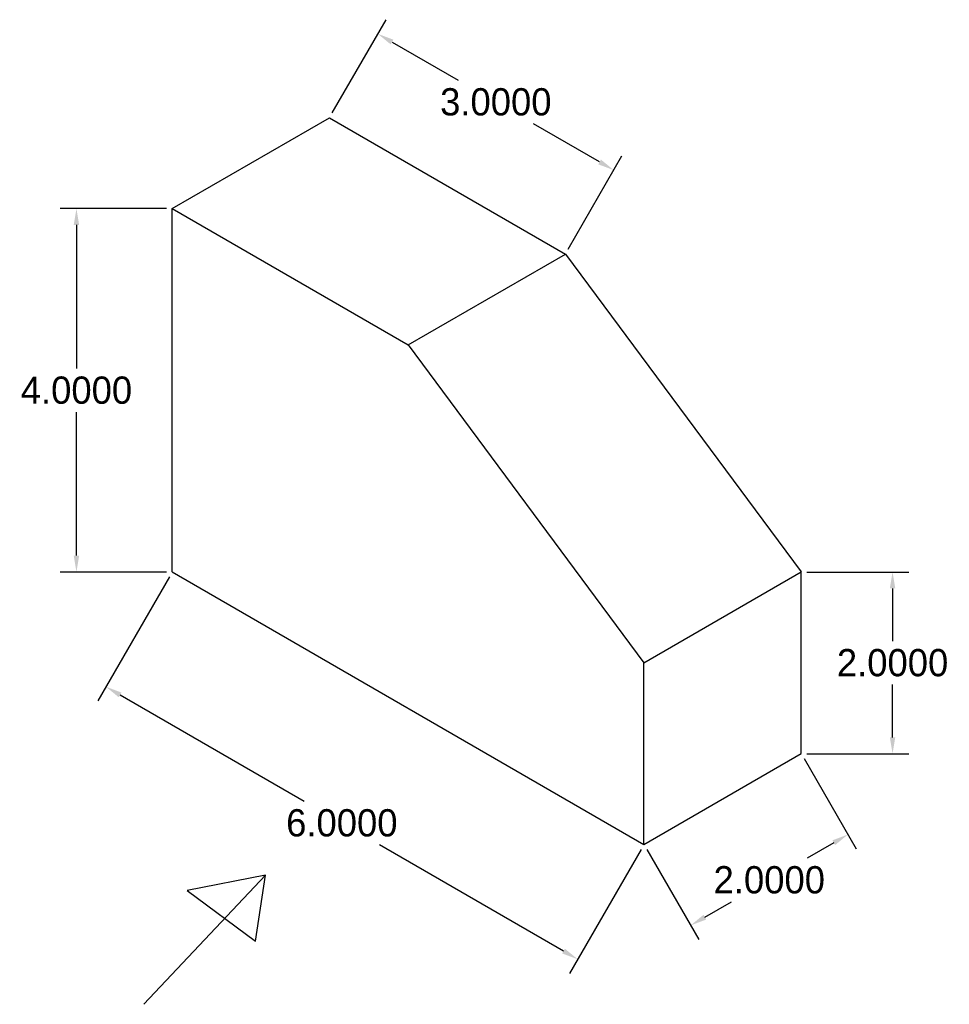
# Model space of a CAD drawing. Header units: feet. Extents: x 37.2 to 47.4, y 18 to 28.8.
import ezdxf

# ---------------------------------------------------------------- set-up
doc = ezdxf.new("R2010")
doc.units = ezdxf.units.FT
doc.header["$MEASUREMENT"] = 0
doc.dimstyles.get("Standard").update_dxf_attribs({"dimtxt": 0.18, "dimasz": 0.18, "dimexe": 0.18, "dimexo": 0.0625, "dimgap": 0.09, "dimtad": 0, "dimtih": 1, "dimtoh": 1, "dimdec": 4, "dimzin": 0, "dimdsep": 46, "dimtxsty": 'Standard', "dimcen": 0.09, "dimadec": 0, "dimazin": 0, "dimtfac": 1, "dimtdec": 4, "dimtofl": 0, "dimtmove": 0, "dimatfit": 3, "dimfxl": 0, "dimtolj": 1, "dimtzin": 0, "dimarcsym": 0})

# ---------------------------------------------------------------- blocks, each defined once
blk = doc.blocks.new('*D1')
at = {"color": 0, "lineweight": -2}
for p, q in [((38.785, 26.713), (37.613, 26.713)), ((37.793, 26.533), (37.793, 24.953)), ((37.793, 22.893), (37.793, 24.473)), ((38.785, 22.713), (37.613, 22.713))]:
    blk.add_line(p, q, dxfattribs=at)
at = {"color": 0}
for points in [[(37.763, 26.533), (37.823, 26.533), (37.793, 26.713)], [(37.763, 22.893), (37.823, 22.893), (37.793, 22.713)]]:
    blk.add_solid(points, dxfattribs=at)
at = {"layer": 'Defpoints', "color": 0}
for p in [(38.848, 26.713), (37.793, 22.713), (38.848, 22.713)]:
    blk.add_point(p, dxfattribs=at)
at = {"color": 0, "insert": (37.793, 24.713), "char_height": 0.3, "attachment_point": 5}
blk.add_mtext('\\A1;4.0000', dxfattribs=at)
blk = doc.blocks.new('*D2')
at = {"color": 0, "lineweight": -2}
for p, q in [((38.817, 22.659), (38.028, 21.294)), ((38.274, 21.36), (40.3, 20.19)), ((43.158, 18.54), (41.132, 19.71)), ((44.013, 19.659), (43.224, 18.294))]:
    blk.add_line(p, q, dxfattribs=at)
at = {"color": 0}
for points in [[(38.289, 21.386), (38.259, 21.334), (38.118, 21.45)], [(43.173, 18.566), (43.143, 18.514), (43.314, 18.45)]]:
    blk.add_solid(points, dxfattribs=at)
at = {"layer": 'Defpoints', "color": 0}
for p in [(38.848, 22.713), (44.044, 19.713), (43.314, 18.45)]:
    blk.add_point(p, dxfattribs=at)
at = {"color": 0, "insert": (40.716, 19.95), "char_height": 0.3, "attachment_point": 5}
blk.add_mtext('\\A1;6.0000', dxfattribs=at)
blk = doc.blocks.new('*D3')
at = {"color": 0, "lineweight": -2}
for p, q in [((45.807, 20.659), (46.38, 19.667)), ((46.134, 19.733), (45.84, 19.563)), ((44.075, 19.659), (44.648, 18.667)), ((44.714, 18.913), (45.008, 19.083))]:
    blk.add_line(p, q, dxfattribs=at)
at = {"color": 0}
for points in [[(46.119, 19.759), (46.149, 19.707), (46.29, 19.823)], [(44.699, 18.939), (44.729, 18.887), (44.558, 18.823)]]:
    blk.add_solid(points, dxfattribs=at)
at = {"layer": 'Defpoints', "color": 0}
for p in [(45.776, 20.713), (46.29, 19.823), (44.044, 19.713)]:
    blk.add_point(p, dxfattribs=at)
at = {"color": 0, "insert": (45.424, 19.323), "char_height": 0.3, "attachment_point": 5}
blk.add_mtext('\\A1;2.0000', dxfattribs=at)
blk = doc.blocks.new('*D4')
at = {"color": 0, "lineweight": -2}
for p, q in [((45.838, 22.713), (46.962, 22.713)), ((46.782, 22.533), (46.782, 21.953)), ((46.782, 20.893), (46.782, 21.473)), ((45.838, 20.713), (46.962, 20.713))]:
    blk.add_line(p, q, dxfattribs=at)
at = {"color": 0}
for points in [[(46.752, 22.533), (46.812, 22.533), (46.782, 22.713)], [(46.752, 20.893), (46.812, 20.893), (46.782, 20.713)]]:
    blk.add_solid(points, dxfattribs=at)
at = {"layer": 'Defpoints', "color": 0}
for p in [(45.776, 22.713), (45.776, 20.713), (46.782, 20.713)]:
    blk.add_point(p, dxfattribs=at)
at = {"color": 0, "insert": (46.782, 21.713), "char_height": 0.3, "attachment_point": 5}
blk.add_mtext('\\A1;2.0000', dxfattribs=at)
blk = doc.blocks.new('*D5')
at = {"color": 0, "lineweight": -2}
for p, q in [((40.611, 27.768), (41.203, 28.793)), ((41.269, 28.547), (41.997, 28.127)), ((43.555, 27.227), (42.828, 27.647)), ((43.209, 26.268), (43.801, 27.293))]:
    blk.add_line(p, q, dxfattribs=at)
at = {"color": 0}
for points in [[(41.284, 28.573), (41.254, 28.521), (41.113, 28.637)], [(43.57, 27.253), (43.54, 27.201), (43.711, 27.137)]]:
    blk.add_solid(points, dxfattribs=at)
at = {"layer": 'Defpoints', "color": 0}
for p in [(40.58, 27.713), (43.711, 27.137), (43.178, 26.213)]:
    blk.add_point(p, dxfattribs=at)
at = {"color": 0, "insert": (42.412, 27.887), "char_height": 0.3, "attachment_point": 5}
blk.add_mtext('\\A1;3.0000', dxfattribs=at)

msp = doc.modelspace()

# ---------------------------------------------------------------- linework, layer by layer
for p, q in [((38.84775, 26.71338), (40.5798, 27.71338)), ((40.5798, 27.71338), (43.17788, 26.21338)), ((38.84775, 22.71338), (38.84775, 26.71338)), ((38.84775, 26.71338), (41.44583, 25.21338)), ((41.44583, 25.21338), (43.17788, 26.21338)), ((43.17788, 26.21338), (45.77595, 22.71338)), ((41.44583, 25.21338), (44.0439, 21.71338)), ((38.84775, 22.71338), (44.0439, 19.71338)), ((44.0439, 21.71338), (45.77595, 22.71338)), ((45.77595, 20.71338), (45.77595, 22.71338)), ((44.0439, 19.71338), (44.0439, 21.71338)), ((44.0439, 19.71338), (45.77595, 20.71338)), ((38.53702, 17.95408), (39.87652, 19.37556)), ((39.87652, 19.37556), (39.01142, 19.20832)), ((39.76489, 18.65088), (39.87652, 19.37556)), ((39.01142, 19.20832), (39.76489, 18.65088))]:
    msp.add_line(p, q)

# ---------------------------------------------------------------- dimensions: what is measured, and where the dimension line sits
for p1, p2, distance, picture, middle in [((40.5798, 27.71338), (43.17788, 26.21338), 1.06673, '*D5', (42.41221, 27.88719)), ((38.84775, 26.71338), (38.84775, 22.71338), -1.05518, '*D1', (37.79257, 24.71338)), ((38.84775, 22.71338), (44.0439, 19.71338), -1.45929, '*D2', (40.71618, 19.94959)), ((45.77595, 22.71338), (45.77595, 20.71338), 1.00623, '*D4', (46.78218, 21.71338)), ((44.0439, 19.71338), (45.77595, 20.71338), -1.02831, '*D3', (45.42408, 19.32284))]:
    dim = msp.add_aligned_dim(p1=p1, p2=p2, distance=distance, dimstyle='Standard', override={"dimtxt": 0.3})
    dim.commit()
    dim.dimension.update_dxf_attribs({"geometry": picture, "text_midpoint": middle})

doc.saveas('drawing.dxf')
